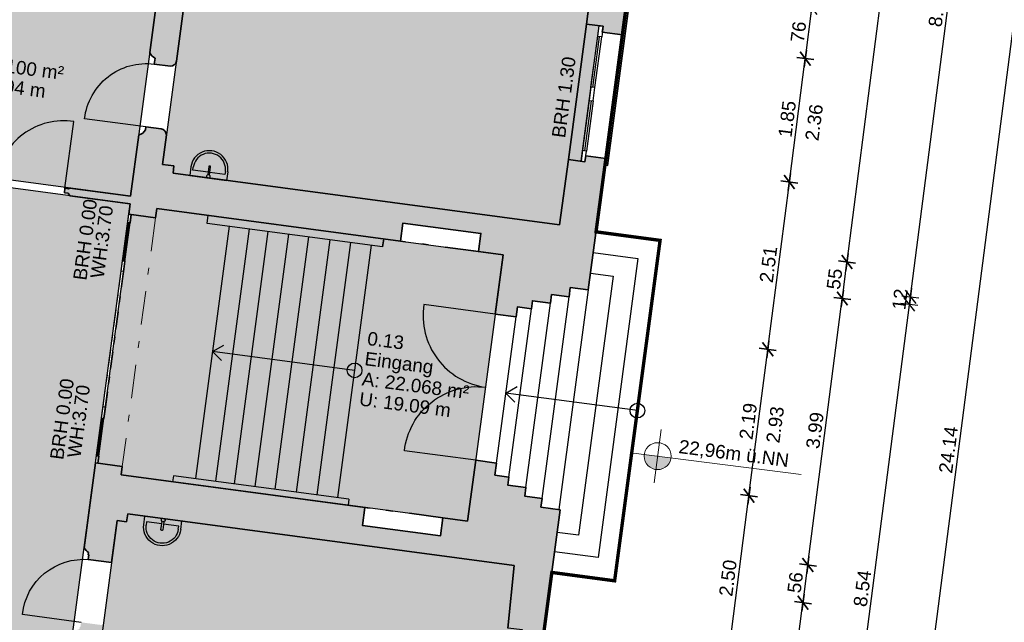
# Model space of a CAD drawing. Header units: metres. Extents: x 344112.5 to 344211.1, y 5709456.4 to 5709545.2.
# Tile 27 of 51: x 344155.6 to 344170.2, y 5709518 to 5709526.9. Entities that reach past the tile are written whole.
import ezdxf
from ezdxf.enums import TextEntityAlignment as Align

# ---------------------------------------------------------------- set-up
doc = ezdxf.new("R2010")
doc.units = ezdxf.units.M
doc.linetypes.add('AUSGEZOGEN', pattern=[0])
doc.linetypes.add('DASHDOT', pattern=[1, 0.5, -0.25, 0, -0.25])
for name, color, linetype in [('Bemassung', 7, 'Continuous'), ('Polygonflächen', 7, 'Continuous'), ('Öffnungen', 7, 'Continuous')]:
    doc.layers.add(name, color=color, linetype=linetype)
doc.layers.add('BGF', color=2, linetype='Continuous', plot=False)
for name, color, linetype, lineweight in [('Decke', 7, 'DASHDOT', 18), ('Fenster', 7, 'AUSGEZOGEN', 25), ('Geländer', 7, 'Continuous', 25), ('Sanitär', 7, 'AUSGEZOGEN', 25), ('Schraffur', 8, 'Continuous', 25), ('Text', 7, 'Continuous', 13), ('Treppe', 7, 'AUSGEZOGEN', 25), ('Türen', 7, 'AUSGEZOGEN', 25), ('Wand', 7, 'AUSGEZOGEN', 35)]:
    doc.layers.add(name, color=color, linetype=linetype, lineweight=lineweight)
doc.styles.get("Standard").update_dxf_attribs({"font": 'arial.ttf'})
doc.dimstyles.new('1', dxfattribs={"dimtxt": 0.2, "dimasz": 0.005, "dimexe": 0.08, "dimexo": 0, "dimgap": 0.05, "dimtad": 3, "dimzin": 3, "dimdsep": 46, "dimtxsty": 'Standard', "dimblk": '1000hands_BEMPFEIL', "dimcen": 1, "dimdle": 0.08, "dimse1": 1, "dimse2": 1, "dimclre": 256, "dimazin": 2, "dimtfac": 1, "dimtix": 1, "dimtmove": 2, "dimatfit": 3, "dimldrblk": '1000hands_BEMPFEIL', "dimfxl": 1, "dimtolj": 1, "dimtzin": 0, "dimarcsym": 0})
doc.dimstyles.new('Copy of 1', dxfattribs={"dimtxt": 0.2, "dimasz": 0.005, "dimexe": 0.08, "dimexo": 0, "dimgap": 0.05, "dimtad": 3, "dimdec": 0, "dimlfac": 100, "dimzin": 3, "dimdsep": 46, "dimtxsty": 'Standard', "dimblk": '1000hands_BEMPFEIL', "dimcen": 1, "dimdle": 0.08, "dimse1": 1, "dimse2": 1, "dimclre": 256, "dimazin": 2, "dimtfac": 1, "dimtdec": 0, "dimtix": 1, "dimtmove": 2, "dimatfit": 3, "dimldrblk": '1000hands_BEMPFEIL', "dimfxl": 1, "dimtolj": 1, "dimtzin": 0, "dimarcsym": 0})

# ---------------------------------------------------------------- blocks, each defined once
blk = doc.blocks.new('A$C3A5037E9')
at = {"layer": 'Sanitär'}
for p, q in [((-0.016, 0.201), (-0.016, 0.054)), ((0.016, 0.054), (0.016, 0.201)), ((-0.327, 0.153), (-0.327, 0)), ((-0.284, 0.098), (-0.284, 0.153)), ((-0.016, 0.098), (-0.284, 0.098)), ((0.284, 0.098), (0.016, 0.098)), ((0.284, 0.153), (0.284, 0.098)), ((0.327, 0.153), (0.327, 0))]:
    blk.add_line(p, q, dxfattribs=at)
blk.add_lwpolyline([(-0.327, 0), (0.327, 0)], dxfattribs=at)
for centre, radius, start, end in [((0, 0.153), 0.327, 360, 180), ((0, 0.025), 0.0327, 360, 180), ((0, 0.025), 0.0327, 180, 231.6705), ((0, 0.025), 0.0327, 308.3295, 360)]:
    blk.add_arc(centre, radius, start, end, dxfattribs=at)
at = {"layer": 'Sanitär', "ltscale": 0.5}
blk.add_arc((0, 0.153), 0.284, 360, 180, dxfattribs=at)
at = {"layer": 'Sanitär'}
blk.add_open_spline([(0.016, 0.201), (0.016, 0.202), (0.016, 0.205), (0.012, 0.208), (0.006, 0.21), (0, 0.211), (-0.006, 0.21), (-0.012, 0.208), (-0.016, 0.205), (-0.016, 0.202), (-0.016, 0.201)], degree=3, dxfattribs=at)
blk = doc.blocks.new('1000hands_BEMPFEIL')
at = {"color": 0}
for p, q in [((-25.4, 0), (25.4, 0)), ((-18, -18), (18, 18)), ((0, -25.4), (0, 25.4))]:
    blk.add_line(p, q, dxfattribs=at)
blk = doc.blocks.new('*D36')
at = {"layer": 'Bemassung', "color": 0, "lineweight": -2, "transparency": 16777216}
blk.add_line((344161.463, 5709503.177), (344116.99, 5709508.917), dxfattribs=at)
at = {"layer": 'Defpoints', "color": 0, "transparency": 16777216}
for p in [(344118.372, 5709519.658, 0), (344162.257, 5709509.284, 0), (344116.985, 5709508.918)]:
    blk.add_point(p, dxfattribs=at)
at = {"layer": 'Bemassung', "color": 0, "lineweight": -2, "transparency": 16777216, "xscale": 0.005, "yscale": 0.005, "zscale": 0.005}
for p, rotation in [((344116.985, 5709508.918), 172.6453569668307), ((344161.468, 5709503.176), 352.6453569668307)]:
    blk.add_blockref('1000hands_BEMPFEIL', p, dxfattribs=dict(at, rotation=rotation))
at = {"layer": 'Bemassung', "color": 0, "transparency": 16777216, "insert": (344139.246, 5709506.198), "char_height": 0.2, "attachment_point": 5, "rotation": 352.6454}
blk.add_mtext('\\A1;44.85', dxfattribs=at)
blk = doc.blocks.new('*D220')
at = {"layer": 'Bemassung', "color": 0, "lineweight": -2, "transparency": 16777216}
blk.add_line((344166.122, 5709517.371), (344166.441, 5709519.845), dxfattribs=at)
at = {"layer": 'Defpoints', "color": 0, "transparency": 16777216}
for p in [(344162.694, 5709520.333, 0), (344166.442, 5709519.85), (344163.384, 5709517.719, 0)]:
    blk.add_point(p, dxfattribs=at)
at = {"layer": 'Bemassung', "color": 0, "lineweight": -2, "transparency": 16777216, "xscale": 0.005, "yscale": 0.005, "zscale": 0.005}
for p, rotation in [((344166.442, 5709519.85), 82.6453569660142), ((344166.121, 5709517.366), 262.6453569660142)]:
    blk.add_blockref('1000hands_BEMPFEIL', p, dxfattribs=dict(at, rotation=rotation))
at = {"layer": 'Bemassung', "color": 0, "transparency": 16777216, "insert": (344166.131, 5709518.627), "char_height": 0.2, "attachment_point": 5, "rotation": 82.6454}
blk.add_mtext('\\A1;2.50', dxfattribs=at)
blk = doc.blocks.new('*D221')
at = {"layer": 'Bemassung', "color": 0, "lineweight": -2, "transparency": 16777216}
blk.add_line((344166.442, 5709519.855), (344166.721, 5709522.017), dxfattribs=at)
at = {"layer": 'Defpoints', "color": 0, "transparency": 16777216}
for p in [(344162.984, 5709522.504, 0), (344166.722, 5709522.022), (344162.694, 5709520.333, 0)]:
    blk.add_point(p, dxfattribs=at)
at = {"layer": 'Bemassung', "color": 0, "lineweight": -2, "transparency": 16777216, "xscale": 0.005, "yscale": 0.005, "zscale": 0.005}
for p, rotation in [((344166.722, 5709522.022), 82.6453569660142), ((344166.442, 5709519.85), 262.6453569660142)]:
    blk.add_blockref('1000hands_BEMPFEIL', p, dxfattribs=dict(at, rotation=rotation))
at = {"layer": 'Bemassung', "color": 0, "transparency": 16777216, "insert": (344166.431, 5709520.955), "char_height": 0.2, "attachment_point": 5, "rotation": 82.6454}
blk.add_mtext('\\A1;2.19', dxfattribs=at)
blk = doc.blocks.new('*D222')
at = {"layer": 'Bemassung', "color": 0, "lineweight": -2, "transparency": 16777216}
blk.add_line((344166.723, 5709522.027), (344167.042, 5709524.502), dxfattribs=at)
at = {"layer": 'Defpoints', "color": 0, "transparency": 16777216}
for p in [(344164.318, 5709524.858, 0), (344167.043, 5709524.507), (344162.984, 5709522.504, 0)]:
    blk.add_point(p, dxfattribs=at)
at = {"layer": 'Bemassung', "color": 0, "lineweight": -2, "transparency": 16777216, "xscale": 0.005, "yscale": 0.005, "zscale": 0.005}
for p, rotation in [((344167.043, 5709524.507), 82.6453569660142), ((344166.722, 5709522.022), 262.6453569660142)]:
    blk.add_blockref('1000hands_BEMPFEIL', p, dxfattribs=dict(at, rotation=rotation))
at = {"layer": 'Bemassung', "color": 0, "transparency": 16777216, "insert": (344166.732, 5709523.284), "char_height": 0.2, "attachment_point": 5, "rotation": 82.6454}
blk.add_mtext('\\A1;2.51', dxfattribs=at)
blk = doc.blocks.new('*D223')
at = {"layer": 'Bemassung', "color": 0, "lineweight": -2, "transparency": 16777216}
blk.add_line((344167.043, 5709524.511), (344167.279, 5709526.336), dxfattribs=at)
at = {"layer": 'Defpoints', "color": 0, "transparency": 16777216}
for p in [(344164.563, 5709526.692, 0), (344167.28, 5709526.341), (344164.318, 5709524.858, 0)]:
    blk.add_point(p, dxfattribs=at)
at = {"layer": 'Bemassung', "color": 0, "lineweight": -2, "transparency": 16777216, "xscale": 0.005, "yscale": 0.005, "zscale": 0.005}
for p, rotation in [((344167.28, 5709526.341), 82.6453569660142), ((344167.043, 5709524.507), 262.6453569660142)]:
    blk.add_blockref('1000hands_BEMPFEIL', p, dxfattribs=dict(at, rotation=rotation))
at = {"layer": 'Bemassung', "color": 0, "transparency": 16777216, "insert": (344167.01, 5709525.443), "char_height": 0.2, "attachment_point": 5, "rotation": 82.6454}
blk.add_mtext('\\A1;1.85', dxfattribs=at)
blk = doc.blocks.new('*D224')
at = {"layer": 'Bemassung', "color": 0, "lineweight": -2, "transparency": 16777216}
blk.add_line((344167.28, 5709526.346), (344167.376, 5709527.09), dxfattribs=at)
at = {"layer": 'Defpoints', "color": 0, "transparency": 16777216}
for p in [(344164.663, 5709527.445, 0), (344167.377, 5709527.095), (344164.563, 5709526.692, 0)]:
    blk.add_point(p, dxfattribs=at)
at = {"layer": 'Bemassung', "color": 0, "lineweight": -2, "transparency": 16777216, "xscale": 0.005, "yscale": 0.005, "zscale": 0.005}
for p, rotation in [((344167.377, 5709527.095), 82.6453569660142), ((344167.28, 5709526.341), 262.6453569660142)]:
    blk.add_blockref('1000hands_BEMPFEIL', p, dxfattribs=dict(at, rotation=rotation))
at = {"layer": 'Bemassung', "color": 0, "transparency": 16777216, "insert": (344167.177, 5709526.738), "char_height": 0.2, "attachment_point": 5, "rotation": 82.6454}
blk.add_mtext('\\A1;76', dxfattribs=at)
blk = doc.blocks.new('*D229')
at = {"layer": 'Bemassung', "color": 0, "lineweight": -2, "transparency": 16777216}
blk.add_line((344166.096, 5709509.36), (344167.244, 5709518.257), dxfattribs=at)
at = {"layer": 'Defpoints', "color": 0, "transparency": 16777216}
for p in [(344162.955, 5709518.815, 0), (344167.245, 5709518.262), (344161.825, 5709509.907, 0)]:
    blk.add_point(p, dxfattribs=at)
at = {"layer": 'Bemassung', "color": 0, "lineweight": -2, "transparency": 16777216, "xscale": 0.005, "yscale": 0.005, "zscale": 0.005}
for p, rotation in [((344167.245, 5709518.262), 82.6453569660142), ((344166.096, 5709509.355), 262.6453569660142)]:
    blk.add_blockref('1000hands_BEMPFEIL', p, dxfattribs=dict(at, rotation=rotation))
at = {"layer": 'Bemassung', "color": 0, "transparency": 16777216, "insert": (344166.519, 5709513.828), "char_height": 0.2, "attachment_point": 5, "rotation": 82.6454}
blk.add_mtext('\\A1;8.98', dxfattribs=at)
blk = doc.blocks.new('*D230')
at = {"layer": 'Bemassung', "color": 0, "lineweight": -2, "transparency": 16777216}
blk.add_line((344167.246, 5709518.267), (344167.317, 5709518.816), dxfattribs=at)
at = {"layer": 'Defpoints', "color": 0, "transparency": 16777216}
for p in [(344162.266, 5709519.473, 0), (344162.955, 5709518.815, 0), (344167.317, 5709518.821)]:
    blk.add_point(p, dxfattribs=at)
at = {"layer": 'Bemassung', "color": 0, "lineweight": -2, "transparency": 16777216, "xscale": 0.005, "yscale": 0.005, "zscale": 0.005}
for p, rotation in [((344167.317, 5709518.821), 82.6453569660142), ((344167.245, 5709518.262), 262.6453569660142)]:
    blk.add_blockref('1000hands_BEMPFEIL', p, dxfattribs=dict(at, rotation=rotation))
at = {"layer": 'Bemassung', "color": 0, "transparency": 16777216, "insert": (344167.13, 5709518.561), "char_height": 0.2, "attachment_point": 5, "rotation": 82.6454}
blk.add_mtext('\\A1;56', dxfattribs=at)
blk = doc.blocks.new('*D231')
at = {"layer": 'Bemassung', "color": 0, "lineweight": -2, "transparency": 16777216}
blk.add_line((344167.318, 5709518.826), (344167.827, 5709522.773), dxfattribs=at)
at = {"layer": 'Defpoints', "color": 0, "transparency": 16777216}
for p in [(344162.795, 5709523.427, 0), (344167.828, 5709522.778), (344162.266, 5709519.473, 0)]:
    blk.add_point(p, dxfattribs=at)
at = {"layer": 'Bemassung', "color": 0, "lineweight": -2, "transparency": 16777216, "xscale": 0.005, "yscale": 0.005, "zscale": 0.005}
for p, rotation in [((344167.828, 5709522.778), 82.6453569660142), ((344167.317, 5709518.821), 262.6453569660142)]:
    blk.add_blockref('1000hands_BEMPFEIL', p, dxfattribs=dict(at, rotation=rotation))
at = {"layer": 'Bemassung', "color": 0, "transparency": 16777216, "insert": (344167.422, 5709520.819), "char_height": 0.2, "attachment_point": 5, "rotation": 82.6454}
blk.add_mtext('\\A1;3.99', dxfattribs=at)
blk = doc.blocks.new('*D232')
at = {"layer": 'Bemassung', "color": 0, "lineweight": -2, "transparency": 16777216}
blk.add_line((344167.829, 5709522.783), (344167.897, 5709523.315), dxfattribs=at)
at = {"layer": 'Defpoints', "color": 0, "transparency": 16777216}
for p in [(344163.631, 5709523.871, 0), (344162.795, 5709523.427, 0), (344167.898, 5709523.32)]:
    blk.add_point(p, dxfattribs=at)
at = {"layer": 'Bemassung', "color": 0, "lineweight": -2, "transparency": 16777216, "xscale": 0.005, "yscale": 0.005, "zscale": 0.005}
for p, rotation in [((344167.898, 5709523.32), 82.6453569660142), ((344167.828, 5709522.778), 262.6453569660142)]:
    blk.add_blockref('1000hands_BEMPFEIL', p, dxfattribs=dict(at, rotation=rotation))
at = {"layer": 'Bemassung', "color": 0, "transparency": 16777216, "insert": (344167.713, 5709523.068), "char_height": 0.2, "attachment_point": 5, "rotation": 82.6454}
blk.add_mtext('\\A1;55', dxfattribs=at)
blk = doc.blocks.new('*D233')
at = {"layer": 'Bemassung', "color": 0, "lineweight": -2, "transparency": 16777216}
blk.add_line((344167.899, 5709523.325), (344169.046, 5709532.211), dxfattribs=at)
at = {"layer": 'Defpoints', "color": 0, "transparency": 16777216}
for p in [(344164.819, 5709532.762, 0), (344169.046, 5709532.216), (344163.631, 5709523.871, 0)]:
    blk.add_point(p, dxfattribs=at)
at = {"layer": 'Bemassung', "color": 0, "lineweight": -2, "transparency": 16777216, "xscale": 0.005, "yscale": 0.005, "zscale": 0.005}
for p, rotation in [((344169.046, 5709532.216), 82.6453569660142), ((344167.898, 5709523.32), 262.6453569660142)]:
    blk.add_blockref('1000hands_BEMPFEIL', p, dxfattribs=dict(at, rotation=rotation))
at = {"layer": 'Bemassung', "color": 0, "transparency": 16777216, "insert": (344168.321, 5709527.787), "char_height": 0.2, "attachment_point": 5, "rotation": 82.6454}
blk.add_mtext('\\A1;8.97', dxfattribs=at)
blk = doc.blocks.new('*D237')
at = {"layer": 'Bemassung', "color": 0, "lineweight": -2, "transparency": 16777216}
blk.add_line((344167.732, 5709514.22), (344168.824, 5709522.684), dxfattribs=at)
at = {"layer": 'Defpoints', "color": 0, "transparency": 16777216}
for p in [(344157.256, 5709524.183, 0), (344168.825, 5709522.689), (344156.124, 5709515.713, 0)]:
    blk.add_point(p, dxfattribs=at)
at = {"layer": 'Bemassung', "color": 0, "lineweight": -2, "transparency": 16777216, "xscale": 0.005, "yscale": 0.005, "zscale": 0.005}
for p, rotation in [((344168.825, 5709522.689), 82.6453569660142), ((344167.731, 5709514.215), 262.6453569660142)]:
    blk.add_blockref('1000hands_BEMPFEIL', p, dxfattribs=dict(at, rotation=rotation))
at = {"layer": 'Bemassung', "color": 0, "transparency": 16777216, "insert": (344168.127, 5709518.472), "char_height": 0.2, "attachment_point": 5, "rotation": 82.6454}
blk.add_mtext('\\A1;8.54', dxfattribs=at)
blk = doc.blocks.new('*D238')
at = {"layer": 'Bemassung', "color": 0, "lineweight": -2, "transparency": 16777216}
for p, q in [((344168.825, 5709522.689), (344168.84, 5709522.803)), ((344168.84, 5709522.808), (344168.841, 5709522.813)), ((344168.824, 5709522.684), (344168.824, 5709522.679))]:
    blk.add_line(p, q, dxfattribs=at)
at = {"layer": 'Defpoints', "color": 0, "transparency": 16777216}
for p in [(344157.261, 5709524.298, 0), (344157.256, 5709524.183, 0), (344168.84, 5709522.803)]:
    blk.add_point(p, dxfattribs=at)
at = {"layer": 'Bemassung', "color": 0, "lineweight": -2, "transparency": 16777216, "xscale": 0.005, "yscale": 0.005, "zscale": 0.005}
for p, rotation in [((344168.84, 5709522.803), 262.6453569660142), ((344168.825, 5709522.689), 82.6453569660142)]:
    blk.add_blockref('1000hands_BEMPFEIL', p, dxfattribs=dict(at, rotation=rotation))
at = {"layer": 'Bemassung', "color": 0, "transparency": 16777216, "insert": (344168.683, 5709522.766), "char_height": 0.2, "attachment_point": 5, "rotation": 82.6454}
blk.add_mtext('\\A1;12', dxfattribs=at)
blk = doc.blocks.new('*D239')
at = {"layer": 'Bemassung', "color": 0, "lineweight": -2, "transparency": 16777216}
blk.add_line((344168.84, 5709522.808), (344169.939, 5709531.318), dxfattribs=at)
at = {"layer": 'Defpoints', "color": 0, "transparency": 16777216}
for p in [(344158.399, 5709532.812, 0), (344169.939, 5709531.323), (344157.261, 5709524.298, 0)]:
    blk.add_point(p, dxfattribs=at)
at = {"layer": 'Bemassung', "color": 0, "lineweight": -2, "transparency": 16777216, "xscale": 0.005, "yscale": 0.005, "zscale": 0.005}
for p, rotation in [((344169.939, 5709531.323), 82.6453569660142), ((344168.84, 5709522.803), 262.6453569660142)]:
    blk.add_blockref('1000hands_BEMPFEIL', p, dxfattribs=dict(at, rotation=rotation))
at = {"layer": 'Bemassung', "color": 0, "transparency": 16777216, "insert": (344169.239, 5709527.083), "char_height": 0.2, "attachment_point": 5, "rotation": 82.6454}
blk.add_mtext('\\A1;8.59', dxfattribs=at)
blk = doc.blocks.new('*D40')
at = {"layer": 'Bemassung', "color": 0, "lineweight": -2, "transparency": 16777216}
blk.add_line((344168.008, 5709508.547), (344171.097, 5709532.478), dxfattribs=at)
at = {"layer": 'Defpoints', "color": 0, "transparency": 16777216}
for p in [(344165.434, 5709533.214, 0), (344171.097, 5709532.483), (344162.257, 5709509.284, 0)]:
    blk.add_point(p, dxfattribs=at)
at = {"layer": 'Bemassung', "color": 0, "lineweight": -2, "transparency": 16777216, "xscale": 0.005, "yscale": 0.005, "zscale": 0.005}
for p, rotation in [((344171.097, 5709532.483), 82.6453569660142), ((344168.007, 5709508.542), 262.6453569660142)]:
    blk.add_blockref('1000hands_BEMPFEIL', p, dxfattribs=dict(at, rotation=rotation))
at = {"layer": 'Bemassung', "color": 0, "transparency": 16777216, "insert": (344169.403, 5709520.532), "char_height": 0.2, "attachment_point": 5, "rotation": 82.6454}
blk.add_mtext('\\A1;24.14', dxfattribs=at)

msp = doc.modelspace()

# ---------------------------------------------------------------- hatches: boundary and pattern name
at = {"layer": 'Polygonflächen'}
h = msp.add_hatch(color=134, dxfattribs=at)
h.dxf.hatch_style = 1
h.paths.add_polyline_path([(344164.218, 5709526.829), (344164.029, 5709526.854), (344164.451, 5709530.006), (344164.639, 5709529.981), (344164.908, 5709531.993), (344164.719, 5709532.018), (344164.819, 5709532.762), (344158.911, 5709533.551), (344157.738, 5709524.769), (344157.906, 5709524.746), (344157.892, 5709524.637), (344163.631, 5709523.871), (344163.761, 5709524.842), (344163.949, 5709524.817)])
h = msp.add_hatch(color=254, dxfattribs=at)
h.dxf.hatch_style = 1
h.paths.add_polyline_path([(344158.399, 5709532.812), (344154.464, 5709533.338), (344153.685, 5709527.51), (344153.229, 5709527.571), (344152.94, 5709525.41), (344153.406, 5709525.348), (344153.336, 5709524.822), (344157.261, 5709524.298)])
h = msp.add_hatch(color=254, dxfattribs=at)
h.dxf.hatch_style = 1
h.paths.add_polyline_path([(344157.256, 5709524.183), (344153.331, 5709524.707), (344152.402, 5709517.758), (344152.215, 5709517.638), (344152.053, 5709516.428), (344152.21, 5709516.236), (344156.124, 5709515.713)])
h = msp.add_hatch(color=254, dxfattribs=at)
h.dxf.hatch_style = 1
h.paths.add_polyline_path([(344162.795, 5709523.427), (344157.65, 5709524.115), (344157.632, 5709523.976), (344157.27, 5709524.024), (344156.777, 5709520.332), (344157.139, 5709520.284), (344157.122, 5709520.16), (344162.266, 5709519.473)])
h = msp.add_hatch(color=134, dxfattribs=at)
h.dxf.hatch_style = 1
h.paths.add_polyline_path([(344162.622, 5709515.869), (344162.81, 5709515.843), (344163.079, 5709517.856), (344162.861, 5709517.885), (344162.955, 5709518.815), (344157.219, 5709519.582), (344157.203, 5709519.463), (344157.062, 5709519.482), (344155.888, 5709510.7), (344161.825, 5709509.907), (344161.931, 5709510.695), (344162.129, 5709510.668), (344162.399, 5709512.69), (344162.201, 5709512.717)])
at = {"layer": 'Schraffur'}
h = msp.add_hatch(color=256, dxfattribs=at)
h.dxf.hatch_style = 1
h.paths.add_polyline_path([(344165.434, 5709533.214), (344157.891, 5709534.222), (344157.543, 5709533.249), (344157.391, 5709533.27), (344157.348, 5709532.953), (344158.399, 5709532.812), (344157.546, 5709526.431, 0.176016), (344157.625, 5709526.345), (344157.614, 5709526.259), (344157.853, 5709526.227, 0.39058), (344157.944, 5709526.313), (344158.911, 5709533.551), (344164.819, 5709532.762), (344164.719, 5709532.018), (344164.967, 5709531.985), (344164.955, 5709531.896), (344165.253, 5709531.856)])
h = msp.add_hatch(color=256, dxfattribs=at)
h.dxf.hatch_style = 1
h.paths.add_polyline_path([(344164.663, 5709527.445), (344164.366, 5709527.485), (344164.354, 5709527.396), (344164.106, 5709527.429), (344164.029, 5709526.854), (344164.277, 5709526.821), (344164.265, 5709526.732), (344164.563, 5709526.692)])
h = msp.add_hatch(color=256, dxfattribs=at)
h.dxf.hatch_style = 1
h.paths.add_polyline_path([(344164.318, 5709524.858), (344164.02, 5709524.898), (344164.008, 5709524.809), (344163.761, 5709524.842), (344163.631, 5709523.871), (344157.892, 5709524.637), (344157.906, 5709524.746), (344157.738, 5709524.769), (344157.797, 5709525.209, 0.353479), (344157.695, 5709525.299), (344157.49, 5709525.327), (344157.484, 5709525.282, -0.232752), (344157.383, 5709525.21), (344157.261, 5709524.298), (344156.359, 5709524.418), (344156.338, 5709524.407), (344156.288, 5709524.414), (344156.279, 5709524.348), (344156.336, 5709524.341), (344156.361, 5709524.302), (344157.256, 5709524.183), (344157.235, 5709524.029), (344157.632, 5709523.976), (344157.65, 5709524.115), (344161.268, 5709523.631), (344161.304, 5709523.899), (344162.464, 5709523.744), (344162.428, 5709523.476), (344162.795, 5709523.427), (344162.677, 5709522.545), (344162.984, 5709522.504), (344163.004, 5709522.653), (344163.212, 5709522.625), (344163.228, 5709522.744), (344163.496, 5709522.708), (344163.513, 5709522.837), (344163.771, 5709522.803), (344163.789, 5709522.941), (344164.057, 5709522.906)])
h = msp.add_hatch(color=256, dxfattribs=at)
h.dxf.hatch_style = 1
h.paths.add_polyline_path([(344163.641, 5709519.642), (344163.353, 5709519.68), (344163.371, 5709519.809), (344163.113, 5709519.844), (344163.13, 5709519.973), (344162.862, 5709520.008), (344162.878, 5709520.127), (344162.67, 5709520.155), (344162.694, 5709520.333), (344162.387, 5709520.375), (344162.266, 5709519.473), (344161.899, 5709519.522), (344161.864, 5709519.254), (344160.704, 5709519.409), (344160.74, 5709519.676), (344157.122, 5709520.16), (344157.139, 5709520.284), (344156.742, 5709520.337), (344156.573, 5709519.073, 0.099019), (344156.635, 5709519.004), (344156.631, 5709518.975), (344156.641, 5709518.973), (344156.631, 5709518.904), (344156.978, 5709518.857), (344157.062, 5709519.482), (344157.203, 5709519.463), (344157.219, 5709519.582), (344162.955, 5709518.815), (344162.861, 5709517.885), (344163.079, 5709517.856), (344163.067, 5709517.761), (344163.384, 5709517.719)])
h = msp.add_hatch(color=256, dxfattribs=at)
h.dxf.hatch_style = 1
h.paths.add_polyline_path([(344162.445, 5709510.692), (344162.138, 5709510.733), (344162.129, 5709510.668), (344161.931, 5709510.695), (344161.825, 5709509.907), (344155.888, 5709510.7), (344156.854, 5709517.926), (344156.527, 5709517.969), (344156.517, 5709517.9), (344156.507, 5709517.901), (344156.503, 5709517.872, 0.137949), (344156.402, 5709517.794), (344156.124, 5709515.713), (344154.618, 5709515.914), (344154.599, 5709515.775), (344156.106, 5709515.574), (344155.459, 5709510.737), (344154.666, 5709510.843), (344154.473, 5709510.677), (344154.462, 5709510.598), (344154.393, 5709510.607), (344154.357, 5709510.34), (344162.257, 5709509.284)])
at = {"layer": 'Text'}
h = msp.add_hatch(color=256, dxfattribs=at)
h.dxf.hatch_style = 1
h.paths.add_polyline_path([(344165.285, 5709520.412), (344164.888, 5709520.463, 1)])

# ---------------------------------------------------------------- linework, layer by layer
at = {"layer": 'BGF', "const_width": 0.05, "elevation": 0}
msp.add_lwpolyline([(344164.663, 5709527.445), (344164.563, 5709526.692), (344164.318, 5709524.858), (344164.172, 5709523.768), (344165.123, 5709523.641), (344164.448, 5709518.586), (344163.516, 5709518.71), (344163.384, 5709517.719), (344163.136, 5709515.866), (344163.038, 5709515.132), (344162.79, 5709513.279), (344162.692, 5709512.545), (344162.445, 5709510.692), (344162.257, 5709509.284), (344154.357, 5709510.34), (344152.503, 5709510.587), (344150.937, 5709510.797), (344151.116, 5709512.135), (344147.887, 5709512.586), (344148.662, 5709518.304), (344148.186, 5709518.368), (344146.615, 5709518.578), (344145.257, 5709518.759)], dxfattribs=at)
at = {"layer": 'Decke', "elevation": 0}
msp.add_lwpolyline([(344157.632, 5709523.976), (344157.139, 5709520.284)], dxfattribs=at)
at = {"layer": 'Fenster', "elevation": 0}
for points in [[(344164.256, 5709526.662), (344164.197, 5709526.67), (344164.218, 5709526.829), (344164.277, 5709526.821)], [(344164.155, 5709525.909), (344164.096, 5709525.917), (344164.069, 5709525.719), (344164.129, 5709525.711)], [(344164.03, 5709524.967), (344163.97, 5709524.975), (344163.949, 5709524.817), (344164.008, 5709524.809)], [(344157.254, 5709523.9), (344157.219, 5709523.905), (344157.235, 5709524.029), (344157.27, 5709524.024)], [(344157.157, 5709523.177), (344157.122, 5709523.182), (344157.143, 5709523.335), (344157.177, 5709523.331)], [(344156.865, 5709520.996), (344156.831, 5709521.001), (344156.854, 5709521.174), (344156.889, 5709521.17)], [(344156.777, 5709520.332), (344156.742, 5709520.337), (344156.756, 5709520.441), (344156.791, 5709520.436)]]:
    msp.add_lwpolyline(points, close=True, dxfattribs=at)
for points in [[(344164.096, 5709525.917), (344164.197, 5709526.67)], [(344164.126, 5709525.913), (344164.226, 5709526.666)], [(344164.155, 5709525.909), (344164.256, 5709526.662)], [(344164.069, 5709525.719), (344163.97, 5709524.975)], [(344164.099, 5709525.715), (344164, 5709524.971)], [(344164.129, 5709525.711), (344164.03, 5709524.967)], [(344157.143, 5709523.335), (344157.219, 5709523.905)], [(344157.16, 5709523.333), (344157.236, 5709523.903)], [(344157.177, 5709523.331), (344157.254, 5709523.9)], [(344156.756, 5709520.441), (344156.831, 5709521.001)], [(344156.773, 5709520.439), (344156.848, 5709520.999)], [(344156.791, 5709520.436), (344156.865, 5709520.996)]]:
    msp.add_lwpolyline(points, dxfattribs=at)
at = {"layer": 'Geländer', "elevation": 0}
for points in [[(344161.02, 5709523.665), (344161.004, 5709523.546), (344158.398, 5709523.894), (344158.414, 5709524.013)], [(344158.398, 5709523.894), (344158.414, 5709524.013)], [(344161.004, 5709523.546), (344161.02, 5709523.665)], [(344157.897, 5709520.147), (344157.885, 5709520.058)], [(344160.503, 5709519.799), (344157.897, 5709520.147)], [(344160.503, 5709519.799), (344160.492, 5709519.71)]]:
    msp.add_lwpolyline(points, dxfattribs=at)
at = {"layer": 'Polygonflächen', "elevation": 0}
for points in [[(344157.738, 5709524.769), (344157.906, 5709524.746), (344157.892, 5709524.637), (344163.631, 5709523.871), (344163.761, 5709524.842), (344163.949, 5709524.817), (344164.218, 5709526.829), (344164.029, 5709526.854), (344164.451, 5709530.006), (344164.639, 5709529.981), (344164.908, 5709531.993), (344164.719, 5709532.018), (344164.819, 5709532.762), (344158.911, 5709533.551), (344157.738, 5709524.769)], [(344152.94, 5709525.41), (344153.229, 5709527.571), (344153.685, 5709527.51), (344154.464, 5709533.338), (344158.399, 5709532.812), (344157.261, 5709524.298), (344153.336, 5709524.822), (344153.406, 5709525.348), (344152.94, 5709525.41)], [(344152.053, 5709516.428), (344152.2, 5709516.247), (344152.199, 5709516.237), (344156.124, 5709515.713), (344157.256, 5709524.183), (344153.331, 5709524.707), (344152.402, 5709517.758), (344152.215, 5709517.638), (344152.053, 5709516.428)], [(344156.777, 5709520.332), (344157.27, 5709524.024), (344157.632, 5709523.976), (344157.65, 5709524.115), (344162.795, 5709523.427), (344162.266, 5709519.473), (344157.122, 5709520.16), (344157.139, 5709520.284), (344156.777, 5709520.332)], [(344155.888, 5709510.7), (344161.825, 5709509.907), (344161.931, 5709510.695), (344162.129, 5709510.668), (344162.399, 5709512.69), (344162.201, 5709512.717), (344162.622, 5709515.869), (344162.81, 5709515.843), (344163.079, 5709517.856), (344162.861, 5709517.885), (344162.955, 5709518.815), (344157.219, 5709519.582), (344157.203, 5709519.463), (344157.062, 5709519.482), (344155.888, 5709510.7)]]:
    msp.add_lwpolyline(points, dxfattribs=at)
at = {"layer": 'Text'}
for p, q in [((344165.035, 5709520.04), (344165.138, 5709520.834)), ((344164.69, 5709520.488), (344167.219, 5709520.162))]:
    msp.add_line(p, q, dxfattribs=at)
msp.add_circle((344165.086, 5709520.437), 0.2, dxfattribs=at)
at = {"layer": 'Treppe', "elevation": 0}
for points in [[(344158.725, 5709523.85), (344158.224, 5709520.103)], [(344159.022, 5709523.81), (344158.522, 5709520.064)], [(344159.3, 5709523.773), (344158.799, 5709520.027)], [(344164.172, 5709523.768), (344165.123, 5709523.641)], [(344159.607, 5709523.732), (344159.106, 5709519.986)], [(344159.904, 5709523.693), (344159.404, 5709519.946)], [(344160.222, 5709523.65), (344159.721, 5709519.903)], [(344160.529, 5709523.609), (344160.028, 5709519.862)], [(344165.123, 5709523.641), (344164.448, 5709518.586)], [(344160.836, 5709523.568), (344160.335, 5709519.821)], [(344164.131, 5709523.461), (344164.795, 5709523.372)], [(344164.795, 5709523.372), (344164.202, 5709518.931)], [(344164.427, 5709523.108), (344163.913, 5709519.263)], [(344164.09, 5709523.153), (344164.427, 5709523.108)], [(344164.057, 5709522.906), (344163.621, 5709519.645)], [(344163.371, 5709519.809), (344163.771, 5709522.803)], [(344162.878, 5709520.127), (344163.212, 5709522.625)], [(344163.13, 5709519.973), (344163.496, 5709522.708)], [(344162.694, 5709520.333), (344162.984, 5709522.504)], [(344158.612, 5709521.855), (344158.476, 5709521.992), (344158.644, 5709522.086)], [(344160.588, 5709521.71), (344158.476, 5709521.992)], [(344162.969, 5709521.237), (344162.833, 5709521.374), (344163.001, 5709521.469)], [(344164.786, 5709521.113), (344162.833, 5709521.374)], [(344163.913, 5709519.263), (344163.596, 5709519.305)], [(344164.202, 5709518.931), (344163.557, 5709519.018)], [(344164.448, 5709518.586), (344163.516, 5709518.71)]]:
    msp.add_lwpolyline(points, dxfattribs=at)
at = {"layer": 'Treppe'}
for centre in [(344160.588, 5709521.71, 0), (344164.786, 5709521.113, 0)]:
    msp.add_circle(centre, 0.109, dxfattribs=at)
at = {"layer": 'Türen', "elevation": 0}
for points in [[(344157.489, 5709525.327), (344156.58, 5709525.448, -0.419358), (344157.614, 5709526.259, -0.414214)], [(344156.288, 5709524.414), (344156.42, 5709525.405, 0.419358), (344155.272, 5709524.55, 0.414214)], [(344162.677, 5709522.545), (344161.618, 5709522.687, 0.419358), (344162.532, 5709521.46, 0.414214)], [(344162.387, 5709520.375), (344161.328, 5709520.516, -0.419358), (344162.532, 5709521.46, -0.414214)], [(344156.527, 5709517.969), (344155.656, 5709518.086, -0.409939), (344156.651, 5709518.901, -0.414214)]]:
    msp.add_lwpolyline(points, format="xyb", dxfattribs=at)
at = {"layer": 'Wand', "elevation": 0}
for points in [[(344157.943, 5709526.301), (344158.911, 5709533.551)], [(344157.546, 5709526.431), (344158.399, 5709532.812)], [(344164.304, 5709524.759), (344164.344, 5709524.754), (344165.308, 5709531.97), (344165.269, 5709531.975)], [(344164.106, 5709527.429), (344164.029, 5709526.854)], [(344164.563, 5709526.692), (344164.663, 5709527.445)], [(344164.029, 5709526.854), (344163.761, 5709524.842)], [(344164.563, 5709526.692), (344164.265, 5709526.732), (344164.277, 5709526.821), (344164.029, 5709526.854)], [(344157.614, 5709526.259), (344157.625, 5709526.345)], [(344157.853, 5709526.227), (344157.614, 5709526.259)], [(344157.261, 5709524.298), (344157.383, 5709525.21)], [(344157.49, 5709525.327), (344157.484, 5709525.282)], [(344157.714, 5709525.297), (344157.489, 5709525.327)], [(344157.738, 5709524.769), (344157.797, 5709525.209)], [(344163.761, 5709524.842), (344163.631, 5709523.871)], [(344164.318, 5709524.858), (344164.02, 5709524.898), (344164.008, 5709524.809), (344163.761, 5709524.842)], [(344164.057, 5709522.906), (344164.318, 5709524.858)], [(344157.906, 5709524.746), (344157.738, 5709524.769)], [(344157.892, 5709524.637), (344157.906, 5709524.746)], [(344163.631, 5709523.871), (344157.892, 5709524.637)], [(344156.279, 5709524.348), (344156.288, 5709524.414)], [(344156.336, 5709524.341), (344156.279, 5709524.348)], [(344156.338, 5709524.407), (344156.288, 5709524.414)], [(344156.336, 5709524.341), (344156.361, 5709524.302)], [(344156.338, 5709524.407), (344156.359, 5709524.418)], [(344157.261, 5709524.298), (344156.359, 5709524.418)], [(344157.256, 5709524.183), (344156.361, 5709524.302)], [(344157.256, 5709524.183), (344157.235, 5709524.029)], [(344157.65, 5709524.115), (344157.632, 5709523.976)], [(344161.268, 5709523.631), (344157.65, 5709524.115)], [(344157.632, 5709523.976), (344157.235, 5709524.029)], [(344162.428, 5709523.476), (344162.464, 5709523.744), (344161.304, 5709523.899), (344161.268, 5709523.631)], [(344162.795, 5709523.427), (344162.428, 5709523.476)], [(344162.795, 5709523.427), (344162.677, 5709522.545)], [(344164.057, 5709522.906), (344163.789, 5709522.941), (344163.771, 5709522.803), (344163.513, 5709522.837), (344163.496, 5709522.708), (344163.228, 5709522.744), (344163.212, 5709522.625), (344163.004, 5709522.653), (344162.984, 5709522.504), (344162.677, 5709522.545)], [(344156.742, 5709520.337), (344156.573, 5709519.073)], [(344157.139, 5709520.284), (344156.742, 5709520.337)], [(344157.139, 5709520.284), (344157.122, 5709520.16)], [(344162.387, 5709520.375), (344162.266, 5709519.473)], [(344163.641, 5709519.642), (344163.353, 5709519.68), (344163.371, 5709519.809), (344163.113, 5709519.844), (344163.13, 5709519.973), (344162.862, 5709520.008), (344162.878, 5709520.127), (344162.67, 5709520.155), (344162.694, 5709520.333), (344162.387, 5709520.375)], [(344160.74, 5709519.676), (344157.122, 5709520.16)], [(344161.899, 5709519.522), (344161.864, 5709519.254), (344160.704, 5709519.409), (344160.74, 5709519.676)], [(344157.219, 5709519.582), (344157.203, 5709519.463)], [(344162.955, 5709518.815), (344157.219, 5709519.582)], [(344162.266, 5709519.473), (344161.899, 5709519.522)], [(344163.384, 5709517.719), (344163.641, 5709519.642)], [(344157.062, 5709519.482), (344156.978, 5709518.857)], [(344157.203, 5709519.463), (344157.062, 5709519.482)], [(344156.631, 5709518.904), (344156.641, 5709518.973)], [(344156.978, 5709518.857), (344156.631, 5709518.904)], [(344162.955, 5709518.815), (344162.861, 5709517.885)]]:
    msp.add_lwpolyline(points, dxfattribs=at)
at = {"layer": 'Wand', "linetype": 'DASHDOT', "elevation": 0}
for points in [[(344164.318, 5709524.858), (344164.563, 5709526.692)], [(344162.428, 5709523.476), (344161.268, 5709523.631)], [(344161.899, 5709519.522), (344160.74, 5709519.676)]]:
    msp.add_lwpolyline(points, dxfattribs=at)
at = {"layer": 'Wand', "elevation": 0}
for points in [[(344157.546, 5709526.431, 0.176016), (344157.625, 5709526.345, -0.681232)], [(344157.943, 5709526.301, -0.354093), (344157.853, 5709526.227)], [(344157.383, 5709525.21, 0.232752), (344157.484, 5709525.282, 1.327386)], [(344157.797, 5709525.209, 0.304745), (344157.714, 5709525.297, 1.028121)], [(344156.641, 5709518.973), (344156.631, 5709518.975), (344156.635, 5709519.004, -0.099019), (344156.573, 5709519.073, -0.099019)]]:
    msp.add_lwpolyline(points, format="xyb", dxfattribs=at)
at = {"layer": 'Öffnungen', "linetype": 'DASHDOT', "ltscale": 0.5, "elevation": 0}
for points in [[(344156.854, 5709521.174), (344157.122, 5709523.182)], [(344157.157, 5709523.177), (344156.889, 5709521.17)]]:
    msp.add_lwpolyline(points, dxfattribs=at)

# ---------------------------------------------------------------- block references
for p, xscale, yscale, zscale, rotation in [((344158.414, 5709524.568, 0), 0.8462797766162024, 0.8462797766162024, 0.8462797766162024, 352.3889668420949), ((344157.749, 5709519.511, 0), -0.8462797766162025, 0.8462797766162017, 0.8462797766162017, 172.3889648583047)]:
    msp.add_blockref('A$C3A5037E9', p, dxfattribs=dict(xscale=xscale, yscale=yscale, zscale=zscale, rotation=rotation))

# ---------------------------------------------------------------- texts
at = {"layer": 'Text'}
for s, p in [('A: 35.100 m²', (344154.671, 5709526.229, 0)), ('U: 26.04 m', (344154.632, 5709525.932, 0)), ('0.13', (344160.767, 5709522.089, 0)), ('Eingang', (344160.727, 5709521.789, 0)), ('A: 22.068 m²', (344160.687, 5709521.489, 0)), ('U: 19.09 m', (344160.647, 5709521.191, 0))]:
    msp.add_text(s, height=0.2, rotation=352.6454, dxfattribs=at).set_placement(p)
for s, rotation, p in [('BRH 1.30', 82.389, (344163.693, 5709525.767, 0)), ('2.36', 82.389, (344167.409, 5709525.392, 0)), ('BRH 0.00', 82.389, (344156.587, 5709523.652, 0)), ('WH:3.70', 82.389, (344156.834, 5709523.619, 0)), ('BRH 0.00', 82.389, (344156.243, 5709520.988, 0)), ('WH:3.70', 82.389, (344156.49, 5709520.955, 0)), ('2.93', 82.389, (344166.83, 5709520.904, 0)), ('22,96m ü.NN', 352.6454, (344166.217, 5709520.461))]:
    msp.add_text(s, height=0.2, rotation=rotation, dxfattribs=at).set_placement(p, align=Align.MIDDLE)

# ---------------------------------------------------------------- dimensions: what is measured, and where the dimension line sits
at = {"layer": 'Bemassung'}
for base, p1, p2, angle, dimstyle, picture, middle in [((344171.097, 5709532.483), (344162.257, 5709509.284, 0), (344165.434, 5709533.214, 0), 82.6454, '1', '*D40', (344169.403, 5709520.532)), ((344169.939, 5709531.323), (344157.261, 5709524.298, 0), (344158.399, 5709532.812, 0), 82.6454, '1', '*D239', (344169.239, 5709527.083)), ((344169.046, 5709532.216), (344163.631, 5709523.871, 0), (344164.819, 5709532.762, 0), 82.6454, '1', '*D233', (344168.321, 5709527.787)), ((344167.377, 5709527.095), (344164.563, 5709526.692, 0), (344164.663, 5709527.445, 0), 82.6454, 'Copy of 1', '*D224', (344167.177, 5709526.738)), ((344167.28, 5709526.341), (344164.318, 5709524.858, 0), (344164.563, 5709526.692, 0), 82.6454, '1', '*D223', (344167.01, 5709525.443)), ((344167.043, 5709524.507), (344162.984, 5709522.504, 0), (344164.318, 5709524.858, 0), 82.6454, '1', '*D222', (344166.732, 5709523.284)), ((344168.8396, 5709522.8035), (344157.2559, 5709524.1826, 0), (344157.2613, 5709524.2979, 0), 82.6454, 'Copy of 1', '*D238', (344168.6831, 5709522.7657)), ((344168.8249, 5709522.6894), (344156.1242, 5709515.7129, 0), (344157.2559, 5709524.1826, 0), 82.6454, '1', '*D237', (344168.1271, 5709518.4716)), ((344167.898, 5709523.32), (344162.795, 5709523.427, 0), (344163.631, 5709523.871, 0), 82.6454, 'Copy of 1', '*D232', (344167.713, 5709523.068)), ((344167.828, 5709522.778), (344162.266, 5709519.473, 0), (344162.795, 5709523.427, 0), 82.6454, '1', '*D231', (344167.422, 5709520.819)), ((344166.722, 5709522.022), (344162.694, 5709520.333, 0), (344162.984, 5709522.504, 0), 82.6454, '1', '*D221', (344166.431, 5709520.955)), ((344166.442, 5709519.85), (344163.384, 5709517.719, 0), (344162.694, 5709520.333, 0), 82.6454, '1', '*D220', (344166.131, 5709518.627)), ((344116.985, 5709508.918), (344162.257, 5709509.284, 0), (344118.372, 5709519.658, 0), 352.6454, '1', '*D36', (344139.246, 5709506.198)), ((344167.317, 5709518.821), (344162.955, 5709518.815, 0), (344162.266, 5709519.473, 0), 82.6454, 'Copy of 1', '*D230', (344167.13, 5709518.561)), ((344167.245, 5709518.262), (344161.825, 5709509.907, 0), (344162.955, 5709518.815, 0), 82.6454, '1', '*D229', (344166.519, 5709513.828))]:
    dim = msp.add_linear_dim(base=base, p1=p1, p2=p2, angle=angle, dimstyle=dimstyle, dxfattribs=at)
    dim.commit()
    dim.dimension.update_dxf_attribs({"geometry": picture, "text_midpoint": middle})

doc.saveas('drawing.dxf')
